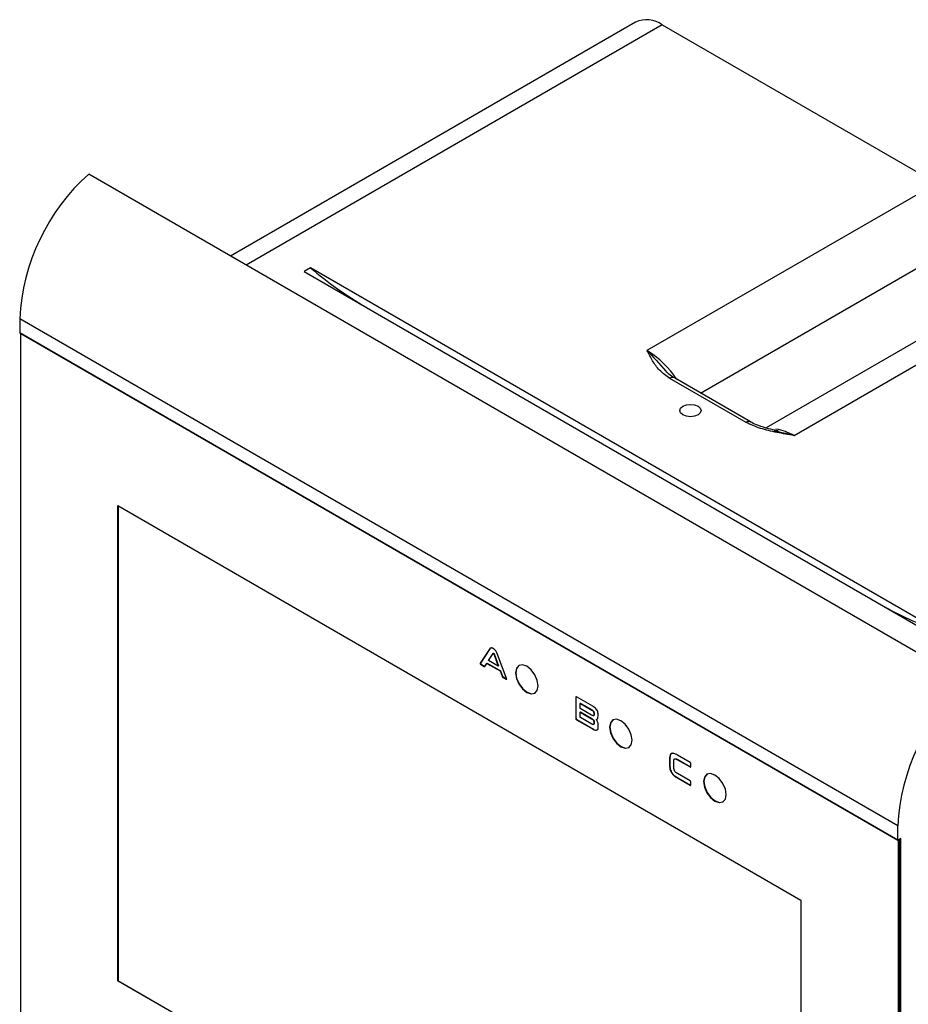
# Model space of a CAD drawing. Header units: millimetres. Extents: x -5 to 540, y -6 to 367.
# Tile 3 of 12: x 2 to 102, y 79 to 190. Entities that reach past the tile are written whole.
import ezdxf

# ---------------------------------------------------------------- set-up
doc = ezdxf.new("R2010")
doc.units = ezdxf.units.MM

msp = doc.modelspace()

# ---------------------------------------------------------------- linework, layer by layer
at = {"color": 7, "linetype": 'Continuous', "lineweight": 25}
for p, q in [((71.4495, 189.4792), (25.7856, 163.118)), ((74.4493, 189.1821), (27.5428, 162.1036)), ((74.4493, 189.1821), (105.3979, 171.3159)), ((108.7793, 115.2068), (9.7844, 172.3553)), ((105.3979, 171.3159), (72.7296, 152.4568)), ((78.7522, 147.6854), (110.0716, 165.7657)), ((117.9898, 162.1338), (86.1486, 143.7523)), ((34.7806, 161.7916), (34.0735, 161.3834)), ((34.0735, 161.3834), (104.7842, 120.563)), ((105.4913, 120.9712), (34.7806, 161.7916)), ((121.9895, 161.7378), (89.3212, 142.8787)), ((101.0011, 98.9119), (2.0062, 156.0605)), ((2.0062, 156.0605), (2.0062, 154.5091)), ((2.0062, 154.5091), (101.0011, 97.3605)), ((2.0269, 154.4633), (101.0219, 97.3147)), ((2.1123, 154.407), (2.1183, 154.4105)), ((2.1123, 154.407), (2.1123, 74.7126)), ((2.1123, 154.407), (101.0365, 97.2992)), ((83.9069, 144.3715), (75.3154, 149.3313)), ((84.4069, 144.421), (75.8153, 149.3808)), ((87.0823, 143.4369), (87.5026, 143.3325)), ((13.0724, 135.0152), (90.0763, 90.5617)), ((13.0724, 81.4501), (13.0724, 135.0152)), ((13.1078, 134.9948), (13.1078, 81.4705)), ((54.9688, 118.8374), (53.9295, 117.2296)), ((55.0042, 118.8578), (53.9649, 117.25)), ((55.0042, 118.8578), (54.9688, 118.8374)), ((55.1138, 118.9731), (55.0042, 118.8578)), ((55.4888, 118.8173), (55.3019, 118.9258)), ((54.874, 117.543), (55.3716, 118.3361)), ((55.4166, 118.3654), (55.3812, 118.345)), ((55.4416, 118.3622), (55.4063, 118.3418)), ((55.4063, 118.3418), (55.4255, 118.3308)), ((55.4609, 118.3512), (55.4255, 118.3308)), ((55.4416, 118.3622), (55.4609, 118.3512)), ((55.4953, 118.3053), (55.4599, 118.2849)), ((55.4599, 118.2849), (55.9643, 116.9136)), ((55.4953, 118.3053), (55.9997, 116.934)), ((56.902, 115.5134), (55.8534, 118.3272)), ((53.9649, 117.25), (53.9295, 117.2296)), ((54.006, 117.1429), (53.9706, 117.1225)), ((53.9706, 117.1225), (54.3828, 116.8851)), ((54.006, 117.1429), (54.4181, 116.9055)), ((54.4181, 116.9055), (54.3828, 116.8851)), ((54.4553, 116.8899), (54.6743, 117.2283)), ((54.7097, 117.2487), (54.6743, 117.2283)), ((54.6743, 117.2283), (56.164, 116.3683)), ((54.7097, 117.2487), (56.1993, 116.3887)), ((55.9643, 116.9136), (54.874, 117.543)), ((55.9997, 116.934), (55.9643, 116.9136)), ((56.1993, 116.3887), (56.164, 116.3683)), ((56.164, 116.3683), (56.389, 115.7738)), ((56.1993, 116.3887), (56.4244, 115.7942)), ((56.4244, 115.7942), (56.389, 115.7738)), ((56.4972, 115.7048), (56.4618, 115.6844)), ((56.4618, 115.6844), (56.8644, 115.4525)), ((56.4972, 115.7048), (56.8998, 115.4729)), ((56.8998, 115.4729), (56.8644, 115.4525)), ((56.8998, 115.4729), (56.9133, 115.4678)), ((64.724, 113.4177), (64.6886, 113.3973)), ((64.6886, 113.3973), (64.6891, 111.045)), ((64.724, 113.4177), (64.7244, 111.0654)), ((66.6044, 112.4004), (64.7851, 113.4512)), ((65.1788, 112.1378), (65.1788, 112.6704)), ((66.4691, 111.3925), (65.1788, 112.1378)), ((65.2287, 112.7254), (65.1845, 112.6999)), ((65.255, 112.7162), (65.2196, 112.6958)), ((65.2196, 112.6958), (66.5072, 111.953)), ((65.255, 112.7162), (66.5426, 111.9734)), ((64.7244, 111.0654), (64.6891, 111.045)), ((65.2142, 111.7593), (65.1788, 111.7389)), ((65.1788, 111.2034), (65.1788, 111.7389)), ((65.1788, 111.7389), (66.4695, 110.9938)), ((65.2142, 111.7593), (66.5048, 111.0142)), ((66.5099, 110.3883), (65.2197, 111.1332)), ((66.5048, 111.0142), (66.4695, 110.9938)), ((66.5426, 111.9734), (66.5072, 111.953)), ((66.6893, 111.3288), (66.7335, 111.3543)), ((66.7755, 111.6102), (66.7401, 111.5898)), ((66.7401, 111.5898), (66.7402, 111.4609)), ((66.7755, 111.4813), (66.7402, 111.4609)), ((66.7755, 111.6102), (66.7755, 111.4813)), ((67.2165, 111.2581), (67.2168, 111.4406)), ((64.8203, 110.9005), (64.7849, 110.8801)), ((64.7849, 110.8801), (66.6615, 109.7968)), ((64.8203, 110.9005), (66.6968, 109.8172)), ((66.6934, 110.3394), (66.7376, 110.3649)), ((66.7782, 110.6296), (66.7429, 110.6092)), ((66.7429, 110.6092), (66.7433, 110.4728)), ((66.7787, 110.4932), (66.7433, 110.4728)), ((66.7782, 110.6296), (66.7787, 110.4932)), ((67.0446, 110.9221), (67.0093, 110.9017)), ((67.2326, 110.0967), (67.233, 110.3051)), ((66.6968, 109.8172), (66.6615, 109.7968)), ((77.5879, 106.0598), (76.1586, 106.8855)), ((75.3012, 106.4612), (75.2659, 106.4408)), ((75.2659, 106.4408), (75.2663, 105.7929)), ((75.3017, 105.8133), (75.2663, 105.7929)), ((75.3012, 106.4612), (75.3017, 105.8133)), ((75.7561, 105.5664), (75.7561, 106.1015)), ((76.2128, 106.3904), (76.1775, 106.3699)), ((76.1775, 106.3699), (77.588, 105.5562)), ((76.2128, 106.3904), (77.6234, 105.5766)), ((77.6234, 105.5766), (77.588, 105.5562)), ((77.6576, 105.597), (77.6577, 105.9425)), ((76.1935, 104.3348), (76.1582, 104.3144)), ((76.1582, 104.3144), (77.588, 103.489)), ((77.5879, 103.9932), (76.1776, 104.8073)), ((76.1935, 104.3348), (77.6234, 103.5094)), ((77.6234, 103.5094), (77.588, 103.489)), ((77.6576, 103.5267), (77.6577, 103.8747)), ((101.0011, 97.3605), (101.0011, 98.9119)), ((101.0365, 97.2992), (101.0719, 97.3197)), ((101.0365, 97.2992), (101.0365, 17.6049)), ((101.3547, 97.4829), (101.0719, 97.3197)), ((101.1779, 97.3809), (101.1779, 17.6865)), ((101.3193, 97.4625), (101.3193, 17.7681)), ((101.3547, 17.7069), (101.3547, 97.4829)), ((90.0763, 90.5617), (90.0763, 36.9967)), ((13.0724, 81.4501), (13.1078, 81.4705)), ((90.0763, 36.9967), (13.0724, 81.4501)), ((13.1078, 81.4705), (90.0763, 37.0375))]:
    msp.add_line(p, q, dxfattribs=at)
at = {"color": 7, "linetype": 'Continuous', "lineweight": 25, "flags": 128}
for points in [[(76.7827, 145.2186), (76.5226, 145.4433), (76.4313, 145.7084), (76.5226, 145.9735), (76.7827, 146.1983), (77.172, 146.3484), (77.6313, 146.4012), (78.0905, 146.3484), (78.4798, 146.1983), (78.7399, 145.9735), (78.8313, 145.7084), (78.7399, 145.4433), (78.4798, 145.2186), (78.0905, 145.0684), (77.6313, 145.0157), (77.172, 145.0684), (76.7827, 145.2186)], [(60.4486, 114.6877), (60.3517, 115.3061), (60.0758, 115.9422), (59.6629, 116.4992), (59.1758, 116.8923), (58.6887, 117.0616), (58.2758, 116.9814), (57.9999, 116.6638), (57.903, 116.1573), (57.9999, 115.5389), (58.2758, 114.9028), (58.6887, 114.3458), (59.1758, 113.9527), (59.6629, 113.7834), (60.0758, 113.8637), (60.3517, 114.1812), (60.4486, 114.6877)], [(58.3112, 117.0018), (58.3111, 117.0018), (58.0352, 116.6842), (57.9383, 116.1777), (58.0352, 115.5593), (58.3111, 114.9232), (58.7241, 114.3662), (59.2111, 113.9732), (59.6982, 113.8039), (60.1111, 113.884)], [(71.0552, 108.5647), (70.9583, 109.1831), (70.6824, 109.8192), (70.2695, 110.3762), (69.7824, 110.7692), (69.2953, 110.9385), (68.8824, 110.8583), (68.6065, 110.5408), (68.5096, 110.0342), (68.6065, 109.4158), (68.8824, 108.7797), (69.2953, 108.2227), (69.7824, 107.8297), (70.2695, 107.6604), (70.6824, 107.7406), (70.9583, 108.0582), (71.0552, 108.5647)], [(68.9178, 110.8788), (68.9177, 110.8787), (68.6418, 110.5612), (68.5449, 110.0546), (68.6418, 109.4362), (68.9177, 108.8001), (69.3307, 108.2432), (69.8177, 107.8501), (70.3048, 107.6808), (70.7177, 107.761)], [(81.6618, 102.4416), (81.5649, 103.06), (81.289, 103.6961), (80.8761, 104.2531), (80.389, 104.6462), (79.9019, 104.8155), (79.489, 104.7352), (79.2131, 104.4177), (79.1162, 103.9112), (79.2131, 103.2928), (79.489, 102.6567), (79.9019, 102.0997), (80.389, 101.7066), (80.8761, 101.5373), (81.289, 101.6175), (81.5649, 101.9351), (81.6618, 102.4416)], [(79.5244, 104.7557), (79.5243, 104.7557), (79.2484, 104.4381), (79.1515, 103.9316), (79.2484, 103.3132), (79.5243, 102.6771), (79.9373, 102.1201), (80.4243, 101.727), (80.9114, 101.5577), (81.3243, 101.6379)]]:
    msp.add_lwpolyline(points, dxfattribs=at)
at = {"color": 7, "linetype": 'Continuous', "lineweight": 25}
for centre, radius, start, end in [((72.6918, 186.7289), 3.0179, 54.382423, 114.307119), ((25.4841, 154.8574), 23.5087, 131.899529, 177.066472), ((63.2764, 195.4191), 44.0774, 229.722208, 239.741226), ((2.0563, 154.5041), 0.0503, 174.379621, 234.301961), ((66.9235, 143.0273), 11.0737, 33.94381, 58.37789), ((75.6083, 148.9224), 0.503, 65.692881, 125.617577), ((84.1964, 143.9925), 0.4768, 62.875476, 127.369456), ((86.4999, 138.2679), 5.4055, 58.538304, 81.830618), ((115.1643, 151.0236), 31.5707, 239.637669, 252.158025), ((124.4791, 97.7088), 23.5087, 131.899529, 177.066472), ((101.0443, 97.3535), 0.0437, 170.785963, 309.203285)]:
    msp.add_arc(centre, radius, start, end, dxfattribs=at)
for points, knots in [([(75.3154, 149.3313), (74.9006, 149.6306), (74.064, 150.2342), (73.3322, 151.3289), (72.9303, 152.0749), (72.7312, 152.4538), (72.7296, 152.4568)], [0, 0, 0, 0, 0.32727198, 0.66004272, 0.99723498, 1, 1, 1, 1]), ([(72.7296, 152.4568), (72.7328, 152.4539), (73.4175, 151.8169), (74.1266, 150.9965), (74.8324, 150.1798)], [0, 0, 0, 0, 0.00462177, 1, 1, 1, 1]), ([(75.8163, 149.3812), (75.5957, 149.5251), (75.1742, 149.8), (74.8976, 150.1274), (74.7658, 150.2835)], [0, 0, 0, 0, 0.52327436, 1, 1, 1, 1]), ([(89.3212, 142.8787), (89.3158, 142.8797), (88.6659, 142.9935), (87.3737, 143.2255), (85.4763, 143.6468), (84.4254, 144.132), (83.9069, 144.3715)], [0, 0, 0, 0, 0.00276504, 0.33669193, 0.67272624, 1, 1, 1, 1]), ([(87.5199, 143.4216), (87.1538, 143.4977), (86.3771, 143.6591), (85.3766, 143.9723), (84.6919, 144.2476), (84.4574, 144.3981), (84.4183, 144.4232)], [0, 0, 0, 0, 0.31827655, 0.67517322, 0.94578412, 1, 1, 1, 1]), ([(87.5026, 143.3325), (88.0973, 143.2179), (88.697, 143.1024), (89.3161, 142.8806), (89.3212, 142.8787)], [0, 0, 0, 0, 0.99176713, 1, 1, 1, 1]), ([(55.3019, 118.9258), (55.2608, 118.9459), (55.1786, 118.9861), (55.0543, 118.9577), (55.0013, 118.8831), (54.9688, 118.8374)], [0, 0, 0, 0, 0.27969959, 0.55928797, 1, 1, 1, 1]), ([(55.8534, 118.3272), (55.8056, 118.4455), (55.7203, 118.6567), (55.5595, 118.7683), (55.4888, 118.8173)], [0, 0, 0, 0, 0.56028555, 1, 1, 1, 1]), ([(55.3716, 118.3361), (55.3739, 118.3388), (55.3783, 118.3439), (55.3894, 118.349), (55.3998, 118.3446), (55.4063, 118.3418)], [0, 0, 0, 0, 0.2886728, 0.55898642, 1, 1, 1, 1]), ([(55.4168, 118.3649), (55.4189, 118.3659), (55.4256, 118.3695), (55.4351, 118.3652), (55.4416, 118.3622)], [0, 0, 0, 0, 0.30515941, 1, 1, 1, 1]), ([(55.4255, 118.3308), (55.4296, 118.3278), (55.4375, 118.322), (55.4509, 118.3068), (55.4565, 118.2933), (55.4599, 118.2849)], [0, 0, 0, 0, 0.28719253, 0.55576933, 1, 1, 1, 1]), ([(55.4609, 118.3512), (55.465, 118.3482), (55.4729, 118.3424), (55.4863, 118.3272), (55.4918, 118.3137), (55.4953, 118.3053)], [0, 0, 0, 0, 0.28719253, 0.55576933, 1, 1, 1, 1]), ([(53.9295, 117.2296), (53.9255, 117.2225), (53.9195, 117.2117), (53.9166, 117.1922), (53.9221, 117.1681), (53.9436, 117.141), (53.9615, 117.1287), (53.9706, 117.1225)], [0, 0, 0, 0, 0.25058335, 0.37657147, 0.50153747, 0.74894899, 1, 1, 1, 1]), ([(53.9649, 117.25), (53.9609, 117.2429), (53.9548, 117.2321), (53.9519, 117.2126), (53.9575, 117.1885), (53.9789, 117.1614), (53.9969, 117.1491), (54.006, 117.1429)], [0, 0, 0, 0, 0.25058335, 0.37657147, 0.50153747, 0.74894899, 1, 1, 1, 1]), ([(54.3828, 116.8851), (54.3911, 116.8801), (54.4077, 116.8701), (54.4367, 116.8661), (54.4482, 116.8808), (54.4553, 116.8899)], [0, 0, 0, 0, 0.28112646, 0.56214137, 1, 1, 1, 1]), ([(54.4181, 116.9055), (54.4266, 116.9), (54.4398, 116.8915), (54.4517, 116.8911), (54.456, 116.8909)], [0, 0, 0, 0, 0.6398864, 1, 1, 1, 1]), ([(56.389, 115.7738), (56.3928, 115.7628), (56.4002, 115.7409), (56.4266, 115.7057), (56.4485, 115.6924), (56.4618, 115.6844)], [0, 0, 0, 0, 0.28021824, 0.5611323, 1, 1, 1, 1]), ([(56.4244, 115.7942), (56.4281, 115.7832), (56.4356, 115.7613), (56.4619, 115.7261), (56.4838, 115.7129), (56.4972, 115.7048)], [0, 0, 0, 0, 0.28021824, 0.5611323, 1, 1, 1, 1]), ([(56.8644, 115.4525), (56.8734, 115.4482), (56.8868, 115.4417), (56.9027, 115.4421), (56.9127, 115.4484), (56.9144, 115.4647), (56.9114, 115.4866), (56.9056, 115.5032), (56.902, 115.5134)], [0, 0, 0, 0, 0.24994142, 0.37499992, 0.49981235, 0.63964615, 0.7798049, 1, 1, 1, 1]), ([(64.7851, 113.4512), (64.7706, 113.4585), (64.7417, 113.473), (64.7059, 113.4671), (64.6902, 113.4358), (64.6891, 113.4101), (64.6886, 113.3973)], [0, 0, 0, 0, 0.28083522, 0.55885738, 0.77910334, 1, 1, 1, 1]), ([(64.749, 113.4828), (64.7467, 113.4825), (64.7346, 113.481), (64.7261, 113.455), (64.7247, 113.4302), (64.724, 113.4177)], [0, 0, 0, 0, 0.10573413, 0.55220752, 1, 1, 1, 1]), ([(65.1788, 112.6704), (65.1791, 112.6775), (65.1796, 112.6918), (65.1889, 112.7055), (65.2047, 112.7039), (65.2146, 112.6985), (65.2196, 112.6958)], [0, 0, 0, 0, 0.28039541, 0.55870258, 0.7791285, 1, 1, 1, 1]), ([(65.225, 112.7219), (65.2255, 112.7226), (65.2284, 112.7269), (65.2404, 112.7237), (65.2501, 112.7187), (65.255, 112.7162)], [0, 0, 0, 0, 0.087436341, 0.543257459, 1, 1, 1, 1]), ([(67.2168, 111.4406), (67.2144, 111.509), (67.2095, 111.6457), (67.1443, 111.8753), (66.9462, 112.1878), (66.7453, 112.3128), (66.6044, 112.4004)], [0, 0, 0, 0, 0.18761803, 0.37458448, 0.56106201, 1, 1, 1, 1]), ([(64.6891, 111.045), (64.6896, 111.0278), (64.6907, 110.9936), (64.7157, 110.9389), (64.7508, 110.9015), (64.7735, 110.8872), (64.7849, 110.8801)], [0, 0, 0, 0, 0.280385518, 0.558849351, 0.779043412, 1, 1, 1, 1]), ([(64.7244, 111.0654), (64.725, 111.0482), (64.7261, 111.014), (64.7511, 110.9593), (64.7862, 110.9219), (64.8089, 110.9076), (64.8203, 110.9005)], [0, 0, 0, 0, 0.280385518, 0.558849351, 0.779043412, 1, 1, 1, 1]), ([(65.2197, 111.1332), (65.2135, 111.137), (65.2011, 111.1446), (65.1853, 111.165), (65.1795, 111.1862), (65.179, 111.1976), (65.1788, 111.2034)], [0, 0, 0, 0, 0.28046896, 0.5585413, 0.77929411, 1, 1, 1, 1]), ([(66.7402, 111.4609), (66.738, 111.4246), (66.7347, 111.3701), (66.6976, 111.329), (66.6183, 111.3094), (66.5354, 111.3556), (66.4691, 111.3925)], [0, 0, 0, 0, 0.24968226, 0.37520295, 0.5007774, 1, 1, 1, 1]), ([(66.4695, 110.9938), (66.536, 110.9533), (66.6193, 110.9027), (66.6993, 110.7912), (66.7377, 110.707), (66.7408, 110.6482), (66.7429, 110.6092)], [0, 0, 0, 0, 0.49917369, 0.62476986, 0.75034533, 1, 1, 1, 1]), ([(66.5048, 111.0142), (66.5714, 110.9737), (66.6547, 110.9231), (66.7347, 110.8116), (66.773, 110.7274), (66.7761, 110.6686), (66.7782, 110.6296)], [0, 0, 0, 0, 0.49917369, 0.62476986, 0.75034533, 1, 1, 1, 1]), ([(66.5072, 111.953), (66.5401, 111.9325), (66.6056, 111.8918), (66.6934, 111.7956), (66.7378, 111.6811), (66.7393, 111.6203), (66.7401, 111.5898)], [0, 0, 0, 0, 0.28104803, 0.55991785, 0.77937644, 1, 1, 1, 1]), ([(66.5426, 111.9734), (66.5754, 111.9529), (66.6409, 111.9122), (66.7288, 111.816), (66.7732, 111.7015), (66.7747, 111.6407), (66.7755, 111.6102)], [0, 0, 0, 0, 0.28104803, 0.55991785, 0.77937644, 1, 1, 1, 1]), ([(66.7755, 111.4813), (66.7729, 111.446), (66.7688, 111.3931), (66.7432, 111.3561), (66.7296, 111.3525), (66.7288, 111.3523)], [0, 0, 0, 0, 0.65294537, 0.9811952, 1, 1, 1, 1]), ([(67.0093, 110.9017), (67.0453, 110.9125), (67.1174, 110.9339), (67.2008, 111.0508), (67.2106, 111.1795), (67.2165, 111.2581)], [0, 0, 0, 0, 0.28033155, 0.56044472, 1, 1, 1, 1]), ([(66.7433, 110.4728), (66.7423, 110.4484), (66.7404, 110.3997), (66.7139, 110.344), (66.6365, 110.3201), (66.5621, 110.3602), (66.5099, 110.3883)], [0, 0, 0, 0, 0.187379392, 0.374254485, 0.560788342, 1, 1, 1, 1]), ([(66.6615, 109.7968), (66.7467, 109.752), (66.916, 109.663), (67.1319, 109.686), (67.2243, 109.8705), (67.2298, 110.0211), (67.2326, 110.0967)], [0, 0, 0, 0, 0.28124509, 0.55882792, 0.7789594, 1, 1, 1, 1]), ([(66.7787, 110.4932), (66.7774, 110.4693), (66.7749, 110.4217), (66.7581, 110.3734), (66.736, 110.3674), (66.7313, 110.3661)], [0, 0, 0, 0, 0.4417102, 0.88223161, 1, 1, 1, 1]), ([(67.233, 110.3051), (67.2306, 110.3589), (67.2258, 110.4666), (67.1631, 110.682), (67.0675, 110.8185), (67.0093, 110.9017)], [0, 0, 0, 0, 0.281022, 0.5616492, 1, 1, 1, 1]), ([(66.6968, 109.8172), (66.7855, 109.7636), (66.9039, 109.692), (66.9971, 109.7152), (67.0205, 109.721)], [0, 0, 0, 0, 0.74919902, 1, 1, 1, 1]), ([(76.1586, 106.8855), (76.0259, 106.9586), (75.7624, 107.1038), (75.4074, 107.1022), (75.2762, 106.7949), (75.2693, 106.5591), (75.2659, 106.4408)], [0, 0, 0, 0, 0.28142713, 0.55894805, 0.77876256, 1, 1, 1, 1]), ([(75.6044, 107.0701), (75.5519, 107.0727), (75.4024, 107.08), (75.3151, 106.8075), (75.3059, 106.5769), (75.3012, 106.4612)], [0, 0, 0, 0, 0.21268712, 0.60507355, 1, 1, 1, 1]), ([(75.2663, 105.7929), (75.2698, 105.636), (75.2766, 105.3249), (75.5082, 104.8123), (75.8459, 104.505), (76.0539, 104.378), (76.1582, 104.3144)], [0, 0, 0, 0, 0.28125364, 0.55769124, 0.7783699, 1, 1, 1, 1]), ([(75.3017, 105.8133), (75.3051, 105.6564), (75.3119, 105.3453), (75.5436, 104.8328), (75.8812, 104.5254), (76.0893, 104.3984), (76.1935, 104.3348)], [0, 0, 0, 0, 0.28125364, 0.55769124, 0.7783699, 1, 1, 1, 1]), ([(75.7561, 106.1015), (75.7563, 106.1792), (75.7568, 106.333), (75.8446, 106.4967), (76.0193, 106.4584), (76.1246, 106.3995), (76.1775, 106.3699)], [0, 0, 0, 0, 0.2819111, 0.55832167, 0.77833517, 1, 1, 1, 1]), ([(76.1776, 104.8073), (76.1094, 104.8468), (75.9745, 104.9249), (75.7999, 105.1544), (75.7587, 105.3814), (75.757, 105.5046), (75.7561, 105.5664)], [0, 0, 0, 0, 0.28180926, 0.55721218, 0.77808212, 1, 1, 1, 1]), ([(75.9262, 106.486), (75.968, 106.4847), (76.0584, 106.4821), (76.1588, 106.4224), (76.2128, 106.3904)], [0, 0, 0, 0, 0.46218394, 1, 1, 1, 1]), ([(77.6577, 105.9425), (77.6572, 105.9548), (77.6561, 105.9795), (77.6382, 106.0191), (77.6123, 106.0447), (77.5961, 106.0548), (77.5879, 106.0598)], [0, 0, 0, 0, 0.2803216, 0.55866088, 0.77914199, 1, 1, 1, 1]), ([(77.588, 105.5562), (77.5987, 105.5505), (77.62, 105.5392), (77.6456, 105.5454), (77.6566, 105.5688), (77.6573, 105.5876), (77.6576, 105.597)], [0, 0, 0, 0, 0.28021945, 0.55934092, 0.77894308, 1, 1, 1, 1]), ([(77.6234, 105.5766), (77.6343, 105.5704), (77.6538, 105.5594), (77.6682, 105.5658), (77.6745, 105.5686)], [0, 0, 0, 0, 0.56423308, 1, 1, 1, 1]), ([(77.6577, 103.8747), (77.6571, 103.8872), (77.656, 103.9119), (77.6383, 103.9518), (77.6124, 103.9775), (77.5961, 103.9879), (77.5879, 103.9932)], [0, 0, 0, 0, 0.28036506, 0.55850469, 0.77929172, 1, 1, 1, 1]), ([(77.588, 103.489), (77.5985, 103.4833), (77.6194, 103.4719), (77.6455, 103.4761), (77.6565, 103.499), (77.6572, 103.5174), (77.6576, 103.5267)], [0, 0, 0, 0, 0.28032517, 0.5591518, 0.77905394, 1, 1, 1, 1]), ([(77.6234, 103.5094), (77.6341, 103.5032), (77.6537, 103.492), (77.6687, 103.4975), (77.6754, 103.5001)], [0, 0, 0, 0, 0.54967365, 1, 1, 1, 1])]:
    msp.add_open_spline(points, degree=3, knots=knots, dxfattribs=at)

doc.saveas('drawing.dxf')
